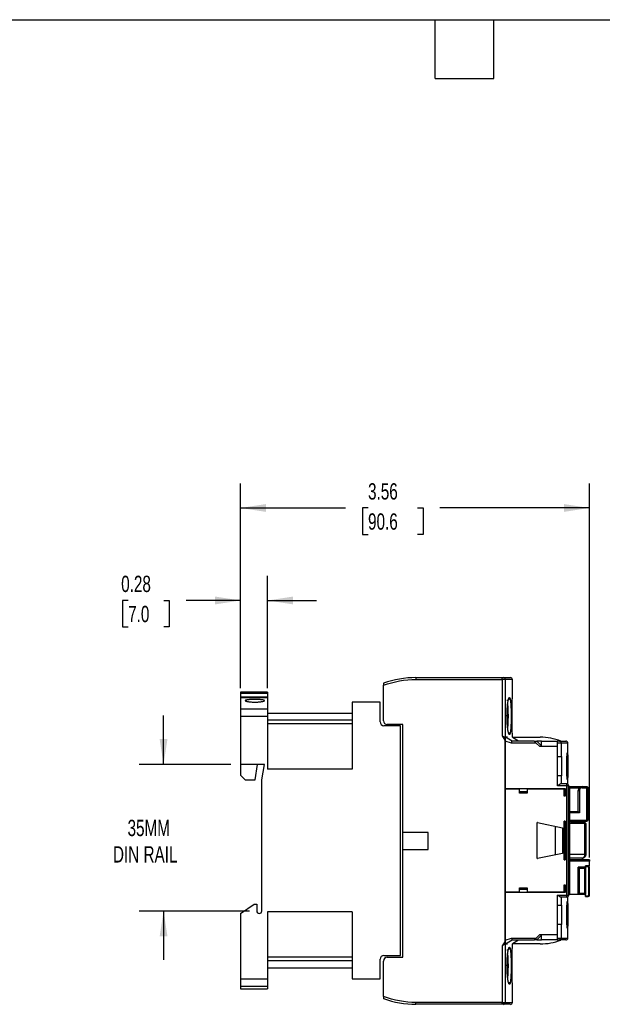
# Model space of a CAD drawing. Header units: inches. Extents: x 0.5 to 21.5, y 0.5 to 16.5.
# Tile 3 of 23: x 6.5 to 12.4, y 6.4 to 16.5. Entities that reach past the tile are written whole.
import ezdxf

# ---------------------------------------------------------------- set-up
doc = ezdxf.new("R2010")
doc.units = ezdxf.units.IN
doc.header["$LTSCALE"] = 2
doc.header["$MEASUREMENT"] = 0
doc.layers.add('DIMENSIONS', color=140, linetype='Continuous', lineweight=25)
doc.layers.add('TEXT', color=140, linetype='Continuous', lineweight=25)
doc.styles.add('SLDTEXTSTYLE0', font='TXT', dxfattribs={"width": 0.7})
doc.dimstyles.new('SLDDIMSTYLE0', dxfattribs={"dimtxt": 0.169922, "dimasz": 0.26, "dimexe": 0, "dimexo": 0.0625, "dimgap": 0.04248, "dimtad": 0, "dimtih": 1, "dimtoh": 1, "dimrnd": 1e-09, "dimzin": 12, "dimdsep": 46, "dimtxsty": 'SLDTEXTSTYLE0', "dimsah": 1, "dimcen": 0.09, "dimadec": 0, "dimazin": 3, "dimtfac": 1, "dimtofl": 0, "dimtmove": 0, "dimatfit": 3, "dimfxl": 0, "dimfrac": 2, "dimtolj": 1, "dimtzin": 12, "dimarcsym": 0})
doc.dimstyles.new('SLDDIMSTYLE1', dxfattribs={"dimtxt": 0.169922, "dimasz": 0.26, "dimexe": 0, "dimexo": 0.0625, "dimgap": 0.04248, "dimtad": 0, "dimtih": 1, "dimtoh": 1, "dimrnd": 1e-09, "dimzin": 12, "dimdsep": 46, "dimtxsty": 'SLDTEXTSTYLE0', "dimsah": 1, "dimcen": 0.09, "dimadec": 0, "dimazin": 3, "dimtfac": 1, "dimtmove": 0, "dimatfit": 0, "dimfxl": 0, "dimfrac": 2, "dimtolj": 1, "dimtzin": 12, "dimarcsym": 0})
doc.dimstyles.new('SLDDIMSTYLE3', dxfattribs={"dimtxt": 0.169922, "dimasz": 0.26, "dimexe": 0, "dimexo": 0.0625, "dimgap": 0.04248, "dimtad": 0, "dimtih": 1, "dimtoh": 1, "dimrnd": 1e-09, "dimdsep": 46, "dimtxsty": 'SLDTEXTSTYLE0', "dimsah": 1, "dimcen": 0.09, "dimadec": 0, "dimazin": 2, "dimtfac": 1, "dimtmove": 0, "dimatfit": 0, "dimfxl": 0, "dimfrac": 2, "dimtolj": 1, "dimtzin": 12, "dimarcsym": 0})

# ---------------------------------------------------------------- blocks, each defined once
blk = doc.blocks.new('_D_3')
at = {"layer": 'DIMENSIONS'}
for p, q in [((7.925, 8.889), (7.925, 9.389)), ((8.612, 8.889), (7.675, 8.889)), ((8.803, 7.393), (7.675, 7.393)), ((7.925, 7.393), (7.925, 6.893))]:
    blk.add_line(p, q, dxfattribs=at)
for points in [[(7.925, 8.889), (7.965, 9.149), (7.885, 9.149)], [(7.925, 7.393), (7.885, 7.133), (7.965, 7.133)]]:
    blk.add_solid(points, dxfattribs=at)
at = {"layer": 'DIMENSIONS', "char_height": 0.1667, "attachment_point": 1, "style": 'SLDTEXTSTYLE0'}
for s, insert in [('35MM', (7.557, 8.325)), ('DIN RAIL', (7.408, 8.055))]:
    blk.add_mtext(s, dxfattribs=dict(at, insert=insert))
blk = doc.blocks.new('_D_4')
at = {"layer": 'DIMENSIONS'}
for p, q in [((8.712, 9.67), (8.712, 10.816)), ((8.988, 9.67), (8.988, 10.816)), ((7.563, 10.566), (7.506, 10.566)), ((7.506, 10.566), (7.506, 10.296)), ((7.927, 10.566), (7.984, 10.566)), ((7.984, 10.566), (7.984, 10.296)), ((8.712, 10.566), (8.157, 10.566)), ((8.988, 10.566), (9.488, 10.566)), ((7.506, 10.296), (7.563, 10.296)), ((7.984, 10.296), (7.927, 10.296))]:
    blk.add_line(p, q, dxfattribs=at)
for points in [[(8.712, 10.566), (8.452, 10.606), (8.452, 10.526)], [(8.988, 10.566), (9.248, 10.526), (9.248, 10.606)]]:
    blk.add_solid(points, dxfattribs=at)
at = {"layer": 'DIMENSIONS', "char_height": 0.1667, "attachment_point": 1, "style": 'SLDTEXTSTYLE0'}
for s, insert in [('0.28', (7.492, 10.819)), ('7.0', (7.563, 10.511))]:
    blk.add_mtext(s, dxfattribs=dict(at, insert=insert))
blk = doc.blocks.new('_D_5')
at = {"layer": 'DIMENSIONS'}
for p, q in [((8.712, 9.67), (8.712, 11.761)), ((12.277, 7.941), (12.277, 11.761)), ((8.712, 11.511), (9.785, 11.511)), ((10.015, 11.511), (9.958, 11.511)), ((9.958, 11.511), (9.958, 11.241)), ((10.52, 11.511), (10.577, 11.511)), ((10.577, 11.511), (10.577, 11.241)), ((12.277, 11.511), (10.75, 11.511)), ((9.958, 11.241), (10.015, 11.241)), ((10.577, 11.241), (10.52, 11.241))]:
    blk.add_line(p, q, dxfattribs=at)
for points in [[(8.712, 11.511), (8.972, 11.471), (8.972, 11.551)], [(12.277, 11.511), (12.017, 11.551), (12.017, 11.471)]]:
    blk.add_solid(points, dxfattribs=at)
at = {"layer": 'DIMENSIONS', "char_height": 0.1667, "attachment_point": 1, "style": 'SLDTEXTSTYLE0'}
for s, insert in [('3.56', (10.015, 11.764)), ('90.6', (10.015, 11.456))]:
    blk.add_mtext(s, dxfattribs=dict(at, insert=insert))

msp = doc.modelspace()

# ---------------------------------------------------------------- linework, layer by layer
for p, q in [((10.505, 9.778), (11.387, 9.778)), ((10.505, 9.778), (10.505, 9.759)), ((10.505, 9.759), (11.387, 9.759)), ((11.387, 9.759), (11.387, 9.778)), ((11.387, 9.778), (11.398, 9.778)), ((11.387, 9.759), (11.387, 9.182)), ((11.418, 9.759), (11.387, 9.759)), ((11.418, 9.759), (11.418, 9.164)), ((11.49, 9.759), (11.418, 9.759)), ((11.49, 9.574), (11.49, 9.759)), ((10.173, 9.337), (10.173, 9.7)), ((8.988, 9.629), (8.712, 9.629)), ((8.712, 9.629), (8.712, 9.62)), ((8.712, 9.62), (8.988, 9.62)), ((8.712, 9.62), (8.712, 9.583)), ((8.712, 9.583), (8.988, 9.583)), ((8.712, 9.583), (8.712, 9.57)), ((8.988, 9.57), (8.712, 9.57)), ((8.712, 9.57), (8.712, 9.46)), ((8.988, 9.629), (8.988, 9.62)), ((8.988, 9.62), (8.988, 9.583)), ((8.988, 9.583), (8.988, 9.57)), ((8.988, 9.57), (8.988, 9.46)), ((8.712, 9.46), (8.988, 9.46)), ((8.712, 9.46), (8.712, 9.384)), ((8.988, 9.46), (8.988, 9.384)), ((9.854, 9.526), (9.854, 8.841)), ((10.138, 9.526), (9.854, 9.526)), ((10.138, 9.326), (10.138, 9.526)), ((8.712, 9.384), (8.712, 8.889)), ((8.712, 9.384), (8.988, 9.384)), ((9.854, 9.412), (8.988, 9.412)), ((8.988, 9.384), (8.988, 8.841)), ((9.854, 9.342), (8.988, 9.342)), ((9.854, 9.304), (8.988, 9.304)), ((10.348, 9.286), (10.177, 9.286)), ((10.37, 9.298), (10.212, 9.298)), ((10.348, 6.94), (10.348, 9.286)), ((10.37, 8.196), (10.37, 9.298)), ((11.387, 9.182), (11.413, 9.14)), ((11.416, 9.165), (11.414, 9.166)), ((11.418, 9.164), (11.416, 9.165)), ((11.439, 9.168), (11.421, 9.168)), ((11.49, 9.168), (11.49, 9.196)), ((11.49, 9.168), (11.774, 9.168)), ((11.554, 9.129), (11.49, 9.166)), ((11.413, 9.14), (11.413, 9.121)), ((11.413, 9.121), (11.415, 9.121)), ((11.413, 9.121), (11.413, 7.097)), ((11.415, 9.13), (11.415, 9.129)), ((11.482, 9.109), (11.415, 9.13)), ((11.415, 9.129), (11.415, 8.645)), ((11.734, 9.109), (11.482, 9.109)), ((11.714, 9.129), (11.487, 9.129)), ((11.734, 9.109), (11.714, 9.129)), ((11.714, 9.129), (11.741, 9.129)), ((11.769, 9.074), (11.734, 9.109)), ((11.741, 9.129), (11.789, 9.08)), ((11.789, 9.129), (11.741, 9.129)), ((11.947, 9.074), (11.769, 9.074)), ((11.789, 9.08), (11.789, 9.129)), ((11.789, 9.129), (11.947, 9.129)), ((11.789, 9.08), (11.789, 9.074)), ((11.947, 9.129), (11.952, 9.129)), ((11.947, 9.129), (11.947, 9.109)), ((11.947, 9.109), (11.947, 9.074)), ((11.952, 9.109), (11.947, 9.109)), ((11.952, 9.109), (11.952, 9.129)), ((11.972, 9.129), (11.952, 9.129)), ((11.952, 8.971), (11.952, 9.109)), ((11.991, 9.109), (11.952, 9.109)), ((11.991, 8.971), (11.991, 9.109)), ((12.057, 9.109), (11.991, 9.109)), ((12.057, 8.688), (12.057, 9.109)), ((11.952, 8.774), (11.952, 8.971)), ((11.952, 8.971), (11.991, 8.971)), ((11.991, 8.971), (11.991, 8.774)), ((8.956, 8.889), (8.712, 8.889)), ((8.712, 8.889), (8.712, 8.782)), ((8.862, 8.735), (8.886, 8.889)), ((8.929, 8.735), (8.956, 8.889)), ((8.76, 8.735), (8.712, 8.782)), ((9.854, 8.841), (8.988, 8.841)), ((11.952, 8.672), (11.952, 8.774)), ((11.991, 8.774), (11.952, 8.774)), ((11.991, 8.692), (11.991, 8.774)), ((8.76, 8.735), (8.862, 8.735)), ((8.929, 7.393), (8.929, 8.735)), ((12.045, 8.672), (11.952, 8.672)), ((12.045, 8.692), (11.986, 8.692)), ((12.045, 7.554), (12.045, 8.672)), ((12.059, 8.672), (12.045, 8.672)), ((12.065, 8.672), (12.059, 8.672)), ((12.065, 7.554), (12.065, 8.672)), ((12.077, 8.664), (12.065, 8.664)), ((12.077, 7.562), (12.077, 8.664)), ((12.077, 8.664), (12.203, 8.664)), ((12.077, 8.652), (12.174, 8.652)), ((12.203, 8.652), (12.203, 8.664)), ((12.203, 8.664), (12.25, 8.664)), ((12.203, 8.652), (12.25, 8.652)), ((12.25, 8.652), (12.25, 8.661)), ((12.25, 8.322), (12.25, 8.652)), ((12.262, 8.652), (12.262, 8.322)), ((11.415, 8.645), (12.028, 8.645)), ((11.415, 8.645), (11.415, 8.61)), ((11.415, 8.61), (11.415, 8.607)), ((11.417, 8.61), (11.415, 8.61)), ((11.415, 8.607), (11.417, 8.607)), ((11.417, 8.637), (11.417, 7.589)), ((11.563, 8.637), (11.417, 8.637)), ((11.563, 8.597), (11.563, 8.637)), ((11.642, 8.61), (11.563, 8.61)), ((11.563, 8.607), (11.642, 8.607)), ((11.642, 8.597), (11.563, 8.597)), ((11.642, 8.637), (11.642, 8.597)), ((12.019, 8.637), (11.642, 8.637)), ((12.019, 8.566), (12.019, 8.637)), ((12.028, 8.61), (12.019, 8.61)), ((12.019, 8.607), (12.028, 8.607)), ((12.028, 8.566), (12.019, 8.566)), ((12.028, 8.645), (12.028, 8.566)), ((12.163, 8.408), (12.163, 8.625)), ((12.163, 8.625), (12.175, 8.625)), ((12.175, 8.625), (12.175, 8.396)), ((12.163, 8.408), (12.077, 8.408)), ((12.175, 8.396), (12.077, 8.396)), ((11.745, 7.93), (11.745, 8.296)), ((11.747, 8.298), (12.001, 8.244)), ((11.928, 8.26), (11.928, 7.967)), ((12.028, 8.31), (12.019, 8.31)), ((12.019, 7.916), (12.019, 8.31)), ((12.028, 8.31), (12.028, 7.916)), ((12.077, 8.322), (12.25, 8.322)), ((12.077, 8.31), (12.25, 8.31)), ((12.077, 8.28), (12.082, 8.286)), ((12.09, 8.294), (12.082, 8.286)), ((12.232, 8.286), (12.082, 8.286)), ((12.232, 8.294), (12.09, 8.294)), ((12.232, 8.286), (12.232, 8.294)), ((12.24, 8.286), (12.232, 8.286)), ((12.232, 7.971), (12.232, 8.286)), ((12.24, 8.286), (12.24, 7.971)), ((10.63, 8.196), (10.37, 8.196)), ((10.37, 8.022), (10.37, 8.196)), ((10.63, 8.022), (10.63, 8.196)), ((12.001, 8.244), (12.001, 7.982)), ((10.37, 6.92), (10.37, 8.022)), ((10.37, 8.022), (10.63, 8.022)), ((12.001, 7.982), (11.747, 7.928)), ((12.232, 7.971), (12.077, 7.971)), ((12.236, 7.954), (12.234, 7.951)), ((12.019, 7.916), (12.028, 7.916)), ((12.201, 7.932), (12.077, 7.932)), ((12.277, 7.916), (12.077, 7.916)), ((12.277, 7.904), (12.077, 7.904)), ((12.277, 7.853), (12.238, 7.853)), ((12.238, 7.841), (12.238, 7.853)), ((12.238, 7.847), (12.266, 7.847)), ((12.266, 7.847), (12.266, 7.853)), ((12.277, 7.853), (12.277, 7.904)), ((12.163, 7.562), (12.163, 7.841)), ((12.238, 7.841), (12.163, 7.841)), ((12.175, 7.574), (12.175, 7.83)), ((12.175, 7.83), (12.226, 7.83)), ((12.226, 7.83), (12.226, 7.574)), ((12.238, 7.841), (12.238, 7.562)), ((12.271, 7.841), (12.277, 7.841)), ((12.271, 7.552), (12.271, 7.841)), ((12.277, 7.552), (12.277, 7.841)), ((12.019, 7.66), (12.028, 7.66)), ((12.019, 7.589), (12.019, 7.66)), ((12.028, 7.66), (12.028, 7.582)), ((11.417, 7.619), (11.415, 7.619)), ((11.415, 7.619), (11.415, 7.616)), ((11.415, 7.582), (11.415, 7.616)), ((11.415, 7.616), (11.417, 7.616)), ((11.415, 7.582), (11.415, 7.097)), ((12.028, 7.582), (11.415, 7.582)), ((11.417, 7.589), (11.563, 7.589)), ((11.563, 7.629), (11.642, 7.629)), ((11.563, 7.589), (11.563, 7.629)), ((11.642, 7.619), (11.563, 7.619)), ((11.563, 7.616), (11.642, 7.616)), ((11.642, 7.629), (11.642, 7.589)), ((11.642, 7.589), (12.019, 7.589)), ((11.952, 7.554), (12.045, 7.554)), ((11.952, 7.452), (11.952, 7.554)), ((12.028, 7.619), (12.019, 7.619)), ((12.019, 7.616), (12.028, 7.616)), ((12.045, 7.534), (12.045, 7.554)), ((12.045, 7.554), (12.065, 7.554)), ((12.065, 7.562), (12.077, 7.562)), ((12.163, 7.562), (12.077, 7.562)), ((12.238, 7.562), (12.163, 7.562)), ((12.175, 7.574), (12.226, 7.574)), ((12.238, 7.546), (12.238, 7.562)), ((12.266, 7.546), (12.238, 7.546)), ((12.238, 7.54), (12.238, 7.546)), ((12.266, 7.54), (12.266, 7.546)), ((12.277, 7.552), (12.271, 7.552)), ((8.712, 7.367), (8.85, 7.463)), ((8.85, 7.463), (8.878, 7.463)), ((8.878, 7.463), (8.878, 7.393)), ((11.952, 7.255), (11.952, 7.452)), ((11.952, 7.452), (11.991, 7.452)), ((12.045, 7.534), (11.986, 7.534)), ((11.991, 7.452), (11.991, 7.534)), ((11.991, 7.452), (11.991, 7.255)), ((12.057, 7.117), (12.057, 7.538)), ((12.238, 7.54), (12.266, 7.54)), ((8.712, 7.367), (8.712, 6.699)), ((9.854, 7.385), (8.988, 7.385)), ((8.988, 7.385), (8.988, 6.699)), ((9.854, 7.385), (9.854, 6.7)), ((11.952, 7.117), (11.952, 7.255)), ((11.991, 7.255), (11.952, 7.255)), ((11.991, 7.117), (11.991, 7.255)), ((11.734, 7.117), (11.769, 7.152)), ((11.789, 7.146), (11.741, 7.097)), ((11.769, 7.152), (11.947, 7.152)), ((11.789, 7.152), (11.789, 7.146)), ((11.789, 7.097), (11.789, 7.146)), ((11.947, 7.152), (11.947, 7.117)), ((11.413, 7.078), (11.387, 7.037)), ((11.413, 7.097), (11.413, 7.078)), ((11.415, 7.097), (11.413, 7.097)), ((11.414, 7.052), (11.416, 7.054)), ((11.415, 7.096), (11.482, 7.117)), ((11.415, 7.097), (11.415, 7.096)), ((11.416, 7.054), (11.418, 7.054)), ((11.418, 7.054), (11.418, 6.459)), ((11.421, 7.058), (11.439, 7.058)), ((11.482, 7.117), (11.734, 7.117)), ((11.487, 7.097), (11.714, 7.097)), ((11.49, 7.06), (11.554, 7.097)), ((11.49, 7.022), (11.49, 7.058)), ((11.774, 7.058), (11.49, 7.058)), ((11.714, 7.097), (11.734, 7.117)), ((11.741, 7.097), (11.714, 7.097)), ((11.741, 7.097), (11.789, 7.097)), ((11.947, 7.097), (11.789, 7.097)), ((11.947, 7.117), (11.952, 7.117)), ((11.947, 7.117), (11.947, 7.097)), ((11.952, 7.097), (11.947, 7.097)), ((11.952, 7.097), (11.952, 7.117)), ((11.952, 7.117), (11.991, 7.117)), ((11.952, 7.097), (11.972, 7.097)), ((11.991, 7.117), (12.057, 7.117)), ((11.387, 7.037), (11.387, 6.459)), ((9.854, 6.922), (8.988, 6.922)), ((9.854, 6.884), (8.988, 6.884)), ((10.138, 6.7), (10.138, 6.9)), ((10.173, 6.518), (10.173, 6.881)), ((10.177, 6.94), (10.348, 6.94)), ((10.212, 6.92), (10.37, 6.92)), ((8.988, 6.814), (9.854, 6.814)), ((8.712, 6.699), (8.988, 6.699)), ((8.712, 6.699), (8.712, 6.626)), ((8.988, 6.699), (8.988, 6.626)), ((9.854, 6.7), (10.138, 6.7)), ((11.49, 6.459), (11.49, 6.645)), ((8.712, 6.626), (8.988, 6.626)), ((8.712, 6.626), (8.712, 6.597)), ((8.712, 6.597), (8.988, 6.597)), ((8.988, 6.626), (8.988, 6.597)), ((11.387, 6.459), (10.505, 6.459)), ((10.505, 6.44), (10.505, 6.459)), ((11.387, 6.44), (10.505, 6.44)), ((11.387, 6.44), (11.387, 6.459)), ((11.387, 6.459), (11.418, 6.459)), ((11.418, 6.459), (11.49, 6.459))]:
    msp.add_line(p, q)
at = {"flags": 128}
for points in [[(12.045, 8.672), (12.045, 8.676), (12.045, 8.68), (12.045, 8.683), (12.045, 8.686), (12.045, 8.688), (12.045, 8.69), (12.045, 8.691), (12.045, 8.692)], [(12.237, 7.956), (12.237, 7.956), (12.236, 7.954)]]:
    msp.add_lwpolyline(points, dxfattribs=at)
for centre, radius, start, end in [((10.505, 8.794), 0.984, 90, 109.7068), ((11.398, 9.759), 0.0195, 359.5945, 89.5887), ((11.47, 9.759), 0.0197, 0, 90), ((10.177, 9.326), 0.0394, 180, 270), ((10.212, 9.337), 0.0394, 180, 270), ((11.774, 8.578), 0.591, 68.9605, 90), ((11.972, 9.109), 0.0196, 359.6598, 89.6558), ((12.037, 9.109), 0.0197, 0, 90), ((12.045, 8.672), 0.0197, 0, 90.0001), ((12.203, 8.625), 0.0394, 90, 180), ((11.747, 8.296), 0.00197, 78, 180), ((12.232, 8.286), 0.00787, 45, 90), ((12.232, 8.286), 0.00787, 0, 45), ((12.25, 8.322), 0.0118, 315, 0), ((11.747, 7.93), 0.00197, 180, 282), ((12.201, 7.971), 0.0394, 270, 293.4729), ((12.266, 7.841), 0.0118, 360, 90), ((12.266, 7.841), 0.00591, 360, 90), ((12.045, 7.554), 0.0197, 315, 0), ((12.266, 7.552), 0.0118, 270, 0), ((12.266, 7.552), 0.00591, 270, 360), ((12.045, 7.554), 0.0197, 270, 315), ((8.903, 7.393), 0.0256, 180, 0), ((11.774, 7.648), 0.591, 270, 291.0395), ((11.972, 7.117), 0.0196, 270.3442, 0.3402), ((12.037, 7.117), 0.0197, 270, 0), ((10.177, 6.9), 0.0394, 90, 180), ((10.212, 6.881), 0.0394, 90, 180), ((10.505, 7.424), 0.984, 250.2932, 270), ((11.398, 6.459), 0.0195, 270.4113, 0.4055), ((11.47, 6.459), 0.0197, 270, 0)]:
    msp.add_arc(centre, radius, start, end)
for points in [[(10.173, 9.7), (10.279, 9.739), (10.392, 9.759), (10.505, 9.759)], [(11.487, 9.129), (11.465, 9.142), (11.443, 9.155), (11.421, 9.168)], [(11.487, 9.129), (11.487, 9.129), (11.487, 9.129), (11.487, 9.129)], [(12.25, 8.661), (12.25, 8.663), (12.25, 8.664), (12.25, 8.664)], [(12.258, 8.313), (12.256, 8.311), (12.253, 8.31), (12.25, 8.31)], [(11.421, 7.058), (11.443, 7.071), (11.465, 7.084), (11.487, 7.097)], [(11.487, 7.097), (11.487, 7.097), (11.487, 7.097), (11.487, 7.097)], [(10.505, 6.459), (10.392, 6.459), (10.279, 6.479), (10.173, 6.518)]]:
    msp.add_open_spline(points, degree=3)
for points, knots in [([(11.398, 9.778), (11.411, 9.778), (11.436, 9.778), (11.458, 9.778), (11.47, 9.778), (11.469, 9.778), (11.469, 9.778)], [0, 0, 0, 0, 0.28519, 0.570687, 0.856853, 1, 1, 1, 1]), ([(10.173, 9.721), (10.173, 9.721), (10.173, 9.718), (10.173, 9.71), (10.173, 9.705), (10.173, 9.7)], [0, 0, 0, 0, 0.5, 0.5, 1, 1, 1, 1]), ([(11.46, 9.574), (11.459, 9.57), (11.459, 9.564), (11.455, 9.556), (11.451, 9.551), (11.446, 9.547), (11.44, 9.544), (11.436, 9.543), (11.434, 9.543)], [0, 0, 0, 0, 0.267736, 0.411863, 0.559049, 0.706236, 0.850363, 1, 1, 1, 1]), ([(11.46, 9.196), (11.459, 9.196), (11.459, 9.196), (11.458, 9.196), (11.457, 9.198), (11.456, 9.199), (11.454, 9.202), (11.451, 9.209), (11.448, 9.221), (11.446, 9.234), (11.443, 9.251), (11.44, 9.281), (11.436, 9.328), (11.435, 9.384), (11.436, 9.441), (11.439, 9.488), (11.443, 9.518), (11.446, 9.536), (11.448, 9.548), (11.451, 9.56), (11.454, 9.568), (11.456, 9.571), (11.458, 9.573), (11.459, 9.574), (11.46, 9.574)], [0, 0, 0, 0, 0.01523, 0.03041, 0.045574, 0.060755, 0.075988, 0.125681, 0.175311, 0.207079, 0.23882, 0.31397, 0.401502, 0.499176, 0.597043, 0.684885, 0.760357, 0.792228, 0.824139, 0.873956, 0.92385, 0.949259, 0.97459, 1, 1, 1, 1]), ([(11.46, 9.574), (11.46, 9.574), (11.461, 9.574), (11.462, 9.573), (11.462, 9.572), (11.463, 9.571), (11.464, 9.569), (11.465, 9.567), (11.466, 9.565), (11.466, 9.562), (11.468, 9.558), (11.469, 9.551), (11.47, 9.542), (11.472, 9.53), (11.473, 9.514), (11.475, 9.49), (11.476, 9.457), (11.477, 9.422), (11.477, 9.385), (11.477, 9.348), (11.476, 9.312), (11.475, 9.28), (11.473, 9.256), (11.472, 9.239), (11.47, 9.228), (11.469, 9.218), (11.467, 9.211), (11.466, 9.205), (11.464, 9.201), (11.463, 9.198), (11.461, 9.196), (11.46, 9.196), (11.46, 9.196)], [0, 0, 0, 0, 0.014266, 0.028438, 0.042541, 0.056602, 0.07065, 0.084711, 0.098814, 0.112984, 0.127249, 0.158704, 0.190167, 0.221385, 0.252597, 0.31462, 0.376465, 0.438241, 0.500026, 0.561811, 0.623587, 0.685433, 0.747454, 0.778659, 0.809882, 0.841336, 0.872795, 0.898392, 0.923752, 0.949034, 0.974397, 1, 1, 1, 1]), ([(11.49, 9.196), (11.49, 9.196), (11.49, 9.196), (11.49, 9.196), (11.49, 9.197), (11.49, 9.199), (11.49, 9.2), (11.49, 9.202), (11.49, 9.205), (11.49, 9.207), (11.489, 9.212), (11.489, 9.218), (11.489, 9.228), (11.489, 9.239), (11.488, 9.255), (11.487, 9.279), (11.487, 9.312), (11.487, 9.348), (11.486, 9.385), (11.487, 9.422), (11.487, 9.457), (11.487, 9.49), (11.488, 9.514), (11.489, 9.531), (11.489, 9.542), (11.489, 9.551), (11.489, 9.559), (11.49, 9.564), (11.49, 9.569), (11.49, 9.571), (11.49, 9.573), (11.49, 9.574), (11.49, 9.574)], [0, 0, 0, 0, 0.01418, 0.028269, 0.042293, 0.05628, 0.070256, 0.08425, 0.098287, 0.112397, 0.126604, 0.158011, 0.189443, 0.220676, 0.251918, 0.314066, 0.376082, 0.438048, 0.500026, 0.562003, 0.62397, 0.685987, 0.748134, 0.779367, 0.810605, 0.842028, 0.87344, 0.89893, 0.924174, 0.949327, 0.97455, 1, 1, 1, 1]), ([(8.76, 9.542), (8.76, 9.543), (8.76, 9.544), (8.763, 9.546), (8.765, 9.547), (8.77, 9.548), (8.773, 9.549), (8.78, 9.55), (8.784, 9.55), (8.793, 9.551), (8.798, 9.552), (8.809, 9.553), (8.814, 9.553), (8.832, 9.554), (8.845, 9.554), (8.865, 9.554), (8.871, 9.554), (8.884, 9.554), (8.89, 9.553), (8.902, 9.553), (8.908, 9.553), (8.918, 9.552), (8.923, 9.551), (8.932, 9.55), (8.937, 9.55), (8.944, 9.549), (8.947, 9.548), (8.952, 9.546), (8.953, 9.546), (8.956, 9.544), (8.957, 9.543), (8.956, 9.542), (8.956, 9.541), (8.953, 9.539), (8.951, 9.538), (8.944, 9.536), (8.937, 9.534), (8.923, 9.532), (8.918, 9.531), (8.907, 9.53), (8.902, 9.529), (8.89, 9.529), (8.884, 9.528), (8.871, 9.528), (8.865, 9.528), (8.852, 9.528), (8.845, 9.528), (8.832, 9.528), (8.826, 9.529), (8.814, 9.529), (8.809, 9.53), (8.798, 9.531), (8.793, 9.532), (8.784, 9.533), (8.78, 9.534), (8.773, 9.536), (8.77, 9.536), (8.762, 9.539), (8.76, 9.541), (8.76, 9.542)], [0, 0, 0, 0, 0.03125, 0.03125, 0.0625, 0.0625, 0.09375, 0.09375, 0.125, 0.125, 0.15625, 0.15625, 0.1875, 0.1875, 0.25, 0.25, 0.28125, 0.28125, 0.3125, 0.3125, 0.34375, 0.34375, 0.375, 0.375, 0.40625, 0.40625, 0.4375, 0.4375, 0.46875, 0.46875, 0.5, 0.5, 0.53125, 0.53125, 0.5625, 0.5625, 0.625, 0.625, 0.65625, 0.65625, 0.6875, 0.6875, 0.71875, 0.71875, 0.75, 0.75, 0.78125, 0.78125, 0.8125, 0.8125, 0.84375, 0.84375, 0.875, 0.875, 0.90625, 0.90625, 0.9375, 0.9375, 1, 1, 1, 1]), ([(11.445, 9.226), (11.445, 9.226), (11.447, 9.226), (11.445, 9.236), (11.442, 9.256), (11.44, 9.28), (11.438, 9.309), (11.436, 9.34), (11.435, 9.372), (11.435, 9.404), (11.436, 9.436), (11.438, 9.466), (11.44, 9.494), (11.443, 9.511), (11.443, 9.517), (11.443, 9.517)], [0, 0, 0, 0, 0.031734, 0.123013, 0.215703, 0.306635, 0.39547, 0.481891, 0.566696, 0.651481, 0.736244, 0.820964, 0.905737, 0.997903, 1, 1, 1, 1]), ([(11.441, 9.498), (11.441, 9.497), (11.442, 9.49), (11.443, 9.472), (11.445, 9.445), (11.445, 9.416), (11.446, 9.385), (11.445, 9.354), (11.445, 9.324), (11.443, 9.297), (11.442, 9.279), (11.441, 9.272), (11.441, 9.271)], [0, 0, 0, 0, 0.013862, 0.133557, 0.254081, 0.375472, 0.497764, 0.620056, 0.741447, 0.861974, 0.981672, 1, 1, 1, 1]), ([(11.414, 9.166), (11.411, 9.167), (11.407, 9.169), (11.399, 9.172), (11.396, 9.174), (11.392, 9.176), (11.391, 9.177), (11.389, 9.179), (11.388, 9.18), (11.387, 9.182)], [0, 0, 0, 0, 0.5, 0.5, 0.75, 0.75, 0.875, 0.875, 1, 1, 1, 1]), ([(11.416, 9.165), (11.416, 9.165), (11.415, 9.165), (11.414, 9.162), (11.414, 9.16), (11.413, 9.155), (11.413, 9.152), (11.413, 9.146), (11.413, 9.143), (11.413, 9.14)], [0, 0, 0, 0, 0.25, 0.25, 0.5, 0.5, 0.75, 0.75, 1, 1, 1, 1]), ([(11.421, 9.168), (11.419, 9.168), (11.418, 9.164), (11.416, 9.149), (11.415, 9.14), (11.415, 9.13)], [0, 0, 0, 0, 0.5, 0.5, 1, 1, 1, 1]), ([(11.443, 9.223), (11.444, 9.223), (11.447, 9.222), (11.451, 9.218), (11.455, 9.213), (11.459, 9.206), (11.459, 9.2), (11.46, 9.196)], [0, 0, 0, 0, 0.071634, 0.265115, 0.458595, 0.648054, 1, 1, 1, 1]), ([(11.482, 9.109), (11.482, 9.11), (11.482, 9.112), (11.483, 9.114), (11.483, 9.117), (11.484, 9.12), (11.485, 9.123), (11.486, 9.126), (11.487, 9.128), (11.487, 9.129), (11.487, 9.129)], [0, 0, 0, 0, 0.088366, 0.17029, 0.243568, 0.372644, 0.496536, 0.660188, 0.830708, 1, 1, 1, 1]), ([(11.972, 9.129), (11.983, 9.129), (12.006, 9.129), (12.027, 9.129), (12.037, 9.129), (12.036, 9.129), (12.036, 9.129)], [0, 0, 0, 0, 0.2858829, 0.5713528, 0.856966, 1, 1, 1, 1]), ([(12.046, 8.873), (12.046, 8.875), (12.046, 8.881), (12.046, 8.888), (12.046, 8.896), (12.046, 8.903), (12.046, 8.911), (12.046, 8.918), (12.047, 8.932), (12.047, 8.95), (12.048, 8.972), (12.049, 8.989), (12.051, 9.002), (12.052, 9.011), (12.053, 9.014), (12.054, 9.011), (12.055, 9.003), (12.055, 8.99), (12.056, 8.973), (12.056, 8.951), (12.056, 8.931), (12.056, 8.914), (12.056, 8.9), (12.056, 8.887), (12.056, 8.877), (12.056, 8.873)], [0, 0, 0, 0, 0.017627, 0.035144, 0.052605, 0.070063, 0.087574, 0.105191, 0.122968, 0.185165, 0.247692, 0.310299, 0.373023, 0.435953, 0.498911, 0.561527, 0.624122, 0.686641, 0.749105, 0.811685, 0.874139, 0.905794, 0.937114, 0.968412, 1, 1, 1, 1]), ([(12.056, 8.873), (12.056, 8.873), (12.055, 8.873), (12.051, 8.873), (12.047, 8.873), (12.045, 8.873)], [0, 0, 0, 0, 0.5, 0.5, 1, 1, 1, 1]), ([(12.056, 8.873), (12.056, 8.871), (12.056, 8.866), (12.056, 8.859), (12.056, 8.852), (12.056, 8.845), (12.056, 8.839), (12.056, 8.832), (12.056, 8.825), (12.056, 8.813), (12.056, 8.794), (12.056, 8.773), (12.055, 8.756), (12.055, 8.743), (12.054, 8.735), (12.053, 8.732), (12.052, 8.735), (12.051, 8.743), (12.049, 8.756), (12.048, 8.774), (12.047, 8.795), (12.047, 8.816), (12.046, 8.833), (12.046, 8.846), (12.046, 8.859), (12.046, 8.868), (12.046, 8.873)], [0, 0, 0, 0, 0.01585, 0.03159, 0.047259, 0.062895, 0.078538, 0.094227, 0.110001, 0.125897, 0.188328, 0.250916, 0.313358, 0.375877, 0.43845, 0.501062, 0.564002, 0.626932, 0.689651, 0.752276, 0.814771, 0.876971, 0.90798, 0.938627, 0.969203, 1, 1, 1, 1]), ([(11.986, 8.692), (11.985, 8.692), (11.982, 8.691), (11.977, 8.688), (11.974, 8.687), (11.968, 8.683), (11.965, 8.681), (11.959, 8.677), (11.956, 8.674), (11.952, 8.672)], [0, 0, 0, 0, 0.25, 0.25, 0.5, 0.5, 0.75, 0.75, 1, 1, 1, 1]), ([(12.203, 8.652), (12.201, 8.652), (12.199, 8.652), (12.196, 8.652), (12.192, 8.65), (12.187, 8.648), (12.183, 8.644), (12.179, 8.64), (12.177, 8.635), (12.175, 8.63), (12.175, 8.627), (12.175, 8.625)], [0, 0, 0, 0, 0.080158, 0.159784, 0.240154, 0.36988, 0.500094, 0.629821, 0.760035, 0.879899, 1, 1, 1, 1]), ([(12.25, 8.664), (12.253, 8.664), (12.256, 8.663), (12.26, 8.659), (12.262, 8.655), (12.262, 8.652)], [0, 0, 0, 0, 0.5, 0.5, 1, 1, 1, 1]), ([(12.25, 8.652), (12.251, 8.652), (12.252, 8.652), (12.254, 8.652), (12.256, 8.652), (12.258, 8.652), (12.26, 8.652), (12.261, 8.652), (12.261, 8.652), (12.262, 8.652), (12.262, 8.652)], [0, 0, 0, 0, 0.11724, 0.2360261, 0.3622879, 0.5000159, 0.6207483, 0.7600086, 0.8595154, 1, 1, 1, 1]), ([(12.175, 8.396), (12.174, 8.397), (12.173, 8.398), (12.171, 8.4), (12.17, 8.402), (12.168, 8.403), (12.167, 8.405), (12.165, 8.406), (12.164, 8.408), (12.163, 8.408), (12.163, 8.408)], [0, 0, 0, 0, 0.1289, 0.2429046, 0.3420428, 0.4263618, 0.4959421, 0.687294, 0.8526632, 1, 1, 1, 1]), ([(12.25, 8.31), (12.25, 8.31), (12.25, 8.311), (12.25, 8.316), (12.25, 8.319), (12.25, 8.322)], [0, 0, 0, 0, 0.5, 0.5, 1, 1, 1, 1]), ([(12.25, 8.322), (12.253, 8.322), (12.256, 8.322), (12.26, 8.322), (12.262, 8.322), (12.262, 8.322)], [0, 0, 0, 0, 0.5, 0.5, 1, 1, 1, 1]), ([(12.201, 7.932), (12.202, 7.932), (12.204, 7.932), (12.207, 7.933), (12.209, 7.933), (12.211, 7.934), (12.213, 7.935), (12.216, 7.937), (12.221, 7.94), (12.225, 7.946), (12.228, 7.952), (12.23, 7.958), (12.232, 7.965), (12.232, 7.969), (12.232, 7.971)], [0, 0, 0, 0, 0.071722, 0.137133, 0.196235, 0.249031, 0.295526, 0.335726, 0.478598, 0.604133, 0.711225, 0.812026, 0.907796, 1, 1, 1, 1]), ([(12.24, 7.971), (12.24, 7.97), (12.24, 7.968), (12.239, 7.965), (12.239, 7.962), (12.238, 7.958), (12.237, 7.955), (12.235, 7.952), (12.233, 7.949), (12.23, 7.945), (12.226, 7.94), (12.22, 7.937), (12.214, 7.934), (12.208, 7.932), (12.203, 7.932), (12.201, 7.932)], [0, 0, 0, 0, 0.045802, 0.092298, 0.139689, 0.188164, 0.2379, 0.28906, 0.341795, 0.396242, 0.521715, 0.664565, 0.751191, 0.862998, 1, 1, 1, 1]), ([(12.24, 7.971), (12.24, 7.971), (12.239, 7.971), (12.236, 7.971), (12.234, 7.971), (12.232, 7.971)], [0, 0, 0, 0, 0.5, 0.5, 1, 1, 1, 1]), ([(12.277, 7.916), (12.277, 7.916), (12.277, 7.916), (12.277, 7.915), (12.277, 7.914), (12.277, 7.913), (12.277, 7.911), (12.277, 7.909), (12.277, 7.907), (12.277, 7.905), (12.277, 7.904)], [0, 0, 0, 0, 0.127004, 0.249361, 0.372124, 0.500301, 0.628715, 0.760123, 0.879338, 1, 1, 1, 1]), ([(12.163, 7.841), (12.163, 7.841), (12.163, 7.841), (12.164, 7.841), (12.164, 7.84), (12.165, 7.84), (12.166, 7.838), (12.168, 7.837), (12.171, 7.834), (12.173, 7.831), (12.175, 7.83)], [0, 0, 0, 0, 0.072343, 0.147933, 0.228065, 0.313827, 0.406109, 0.505626, 0.706688, 1, 1, 1, 1]), ([(12.238, 7.841), (12.238, 7.841), (12.238, 7.841), (12.238, 7.841), (12.237, 7.84), (12.236, 7.839), (12.235, 7.838), (12.233, 7.837), (12.23, 7.834), (12.228, 7.831), (12.226, 7.83)], [0, 0, 0, 0, 0.072343, 0.147933, 0.228065, 0.313827, 0.406109, 0.505626, 0.706688, 1, 1, 1, 1]), ([(11.986, 7.534), (11.985, 7.534), (11.982, 7.535), (11.977, 7.538), (11.974, 7.539), (11.965, 7.545), (11.959, 7.55), (11.952, 7.554)], [0, 0, 0, 0, 0.25, 0.25, 0.5, 0.5, 1, 1, 1, 1]), ([(12.163, 7.562), (12.163, 7.562), (12.163, 7.562), (12.164, 7.562), (12.164, 7.563), (12.165, 7.564), (12.166, 7.565), (12.168, 7.567), (12.171, 7.569), (12.173, 7.572), (12.175, 7.574)], [0, 0, 0, 0, 0.072343, 0.147933, 0.228065, 0.313827, 0.406109, 0.505626, 0.706688, 1, 1, 1, 1]), ([(12.226, 7.574), (12.227, 7.573), (12.228, 7.572), (12.23, 7.57), (12.231, 7.568), (12.233, 7.567), (12.234, 7.566), (12.236, 7.564), (12.238, 7.562), (12.238, 7.562), (12.238, 7.562)], [0, 0, 0, 0, 0.1289, 0.2429046, 0.3420428, 0.4263618, 0.4959421, 0.687294, 0.8526632, 1, 1, 1, 1]), ([(12.046, 7.353), (12.046, 7.356), (12.046, 7.361), (12.046, 7.369), (12.046, 7.376), (12.046, 7.384), (12.046, 7.391), (12.046, 7.399), (12.047, 7.412), (12.047, 7.431), (12.048, 7.452), (12.049, 7.47), (12.051, 7.483), (12.052, 7.491), (12.053, 7.494), (12.054, 7.491), (12.055, 7.483), (12.055, 7.47), (12.056, 7.453), (12.056, 7.432), (12.056, 7.411), (12.056, 7.394), (12.056, 7.381), (12.056, 7.367), (12.056, 7.358), (12.056, 7.353)], [0, 0, 0, 0, 0.0176271, 0.035144, 0.0526045, 0.0700631, 0.087574, 0.1051912, 0.1229676, 0.1851645, 0.2476917, 0.310299, 0.3730226, 0.4359534, 0.4989114, 0.5615274, 0.6241225, 0.6866414, 0.7491051, 0.8116851, 0.8741386, 0.9057936, 0.9371142, 0.9684122, 1, 1, 1, 1]), ([(12.045, 7.353), (12.047, 7.353), (12.051, 7.353), (12.055, 7.353), (12.056, 7.353), (12.056, 7.353)], [0, 0, 0, 0, 0.5, 0.5, 1, 1, 1, 1]), ([(12.056, 7.353), (12.056, 7.351), (12.056, 7.346), (12.056, 7.339), (12.056, 7.332), (12.056, 7.326), (12.056, 7.319), (12.056, 7.312), (12.056, 7.306), (12.056, 7.293), (12.056, 7.275), (12.056, 7.253), (12.055, 7.236), (12.055, 7.223), (12.054, 7.215), (12.053, 7.213), (12.052, 7.215), (12.051, 7.224), (12.049, 7.237), (12.048, 7.254), (12.047, 7.276), (12.047, 7.296), (12.046, 7.313), (12.046, 7.326), (12.046, 7.34), (12.046, 7.349), (12.046, 7.353)], [0, 0, 0, 0, 0.01585, 0.03159, 0.047259, 0.062895, 0.078538, 0.094227, 0.110001, 0.125897, 0.188328, 0.250916, 0.313358, 0.375877, 0.43845, 0.501062, 0.564002, 0.626932, 0.689651, 0.752276, 0.814771, 0.876971, 0.90798, 0.938627, 0.969203, 1, 1, 1, 1]), ([(11.414, 7.052), (11.411, 7.051), (11.407, 7.049), (11.399, 7.046), (11.396, 7.045), (11.392, 7.042), (11.391, 7.041), (11.389, 7.039), (11.388, 7.038), (11.387, 7.037)], [0, 0, 0, 0, 0.5, 0.5, 0.75, 0.75, 0.875, 0.875, 1, 1, 1, 1]), ([(11.413, 7.078), (11.413, 7.075), (11.413, 7.072), (11.413, 7.066), (11.413, 7.063), (11.414, 7.058), (11.414, 7.056), (11.415, 7.054), (11.416, 7.053), (11.416, 7.054)], [0, 0, 0, 0, 0.25, 0.25, 0.5, 0.5, 0.75, 0.75, 1, 1, 1, 1]), ([(11.415, 7.096), (11.415, 7.091), (11.415, 7.086), (11.416, 7.077), (11.416, 7.073), (11.418, 7.062), (11.419, 7.058), (11.421, 7.058)], [0, 0, 0, 0, 0.25, 0.25, 0.5, 0.5, 1, 1, 1, 1]), ([(11.482, 7.117), (11.482, 7.116), (11.482, 7.115), (11.483, 7.112), (11.483, 7.109), (11.484, 7.106), (11.485, 7.103), (11.485, 7.1), (11.486, 7.099), (11.487, 7.098), (11.487, 7.097), (11.487, 7.097)], [0, 0, 0, 0, 0.075733, 0.163151, 0.262338, 0.37335, 0.496222, 0.656258, 0.750661, 0.882697, 1, 1, 1, 1]), ([(12.036, 7.097), (12.036, 7.097), (12.037, 7.097), (12.027, 7.097), (12.006, 7.097), (11.983, 7.097), (11.972, 7.097)], [0, 0, 0, 0, 0.143028, 0.428635, 0.714107, 1, 1, 1, 1]), ([(11.46, 7.022), (11.459, 7.019), (11.459, 7.012), (11.455, 7.005), (11.451, 7), (11.446, 6.996), (11.44, 6.993), (11.436, 6.992), (11.434, 6.992)], [0, 0, 0, 0, 0.267736, 0.411863, 0.559049, 0.706236, 0.850363, 1, 1, 1, 1]), ([(11.46, 6.645), (11.459, 6.645), (11.459, 6.645), (11.458, 6.645), (11.457, 6.646), (11.456, 6.648), (11.454, 6.651), (11.451, 6.658), (11.448, 6.67), (11.446, 6.682), (11.443, 6.7), (11.44, 6.729), (11.436, 6.777), (11.435, 6.833), (11.436, 6.89), (11.439, 6.937), (11.443, 6.967), (11.446, 6.984), (11.448, 6.997), (11.451, 7.009), (11.454, 7.016), (11.456, 7.02), (11.458, 7.022), (11.459, 7.022), (11.46, 7.022)], [0, 0, 0, 0, 0.01523, 0.03041, 0.045574, 0.060755, 0.075988, 0.125681, 0.175311, 0.207079, 0.23882, 0.31397, 0.401502, 0.499176, 0.597043, 0.684885, 0.760357, 0.792228, 0.824139, 0.873956, 0.92385, 0.949259, 0.97459, 1, 1, 1, 1]), ([(11.445, 6.675), (11.445, 6.675), (11.447, 6.675), (11.445, 6.685), (11.442, 6.704), (11.44, 6.729), (11.438, 6.758), (11.436, 6.789), (11.435, 6.821), (11.435, 6.853), (11.436, 6.885), (11.438, 6.915), (11.44, 6.942), (11.443, 6.96), (11.443, 6.965), (11.443, 6.965)], [0, 0, 0, 0, 0.031734, 0.123013, 0.215703, 0.306635, 0.39547, 0.481891, 0.566696, 0.651481, 0.736244, 0.820964, 0.905737, 0.997903, 1, 1, 1, 1]), ([(11.441, 6.947), (11.441, 6.946), (11.442, 6.939), (11.443, 6.921), (11.445, 6.894), (11.445, 6.864), (11.446, 6.833), (11.445, 6.803), (11.445, 6.773), (11.443, 6.746), (11.442, 6.728), (11.441, 6.721), (11.441, 6.72)], [0, 0, 0, 0, 0.0138621, 0.1335569, 0.2540813, 0.3754723, 0.4977645, 0.6200563, 0.7414473, 0.8619736, 0.9816724, 1, 1, 1, 1]), ([(11.46, 7.022), (11.46, 7.022), (11.461, 7.022), (11.462, 7.022), (11.462, 7.021), (11.463, 7.02), (11.464, 7.018), (11.465, 7.016), (11.466, 7.014), (11.466, 7.011), (11.468, 7.007), (11.469, 7), (11.47, 6.99), (11.472, 6.979), (11.473, 6.963), (11.475, 6.939), (11.476, 6.906), (11.477, 6.87), (11.477, 6.833), (11.477, 6.797), (11.476, 6.761), (11.475, 6.728), (11.473, 6.704), (11.472, 6.688), (11.47, 6.677), (11.469, 6.667), (11.467, 6.659), (11.466, 6.654), (11.464, 6.65), (11.463, 6.647), (11.461, 6.645), (11.46, 6.645), (11.46, 6.645)], [0, 0, 0, 0, 0.0142663, 0.0284376, 0.0425405, 0.0566022, 0.0706501, 0.0847115, 0.0988137, 0.112984, 0.127249, 0.1587039, 0.1901667, 0.2213845, 0.2525973, 0.3146198, 0.3764652, 0.4382413, 0.5000259, 0.5618106, 0.6235871, 0.6854326, 0.7474542, 0.7786591, 0.8098818, 0.841336, 0.8727953, 0.8983921, 0.9237523, 0.9490342, 0.9743973, 1, 1, 1, 1]), ([(11.49, 6.645), (11.49, 6.645), (11.49, 6.645), (11.49, 6.645), (11.49, 6.646), (11.49, 6.647), (11.49, 6.649), (11.49, 6.651), (11.49, 6.653), (11.49, 6.656), (11.489, 6.66), (11.489, 6.667), (11.489, 6.677), (11.489, 6.688), (11.488, 6.704), (11.487, 6.728), (11.487, 6.761), (11.487, 6.797), (11.486, 6.833), (11.487, 6.87), (11.487, 6.906), (11.487, 6.939), (11.488, 6.963), (11.489, 6.979), (11.489, 6.99), (11.489, 7), (11.489, 7.008), (11.49, 7.013), (11.49, 7.017), (11.49, 7.02), (11.49, 7.022), (11.49, 7.022), (11.49, 7.022)], [0, 0, 0, 0, 0.01418, 0.028269, 0.042293, 0.05628, 0.070256, 0.08425, 0.098287, 0.112397, 0.126604, 0.158011, 0.189443, 0.220676, 0.251918, 0.314066, 0.376082, 0.438048, 0.500026, 0.562003, 0.62397, 0.685987, 0.748134, 0.779367, 0.810605, 0.842028, 0.87344, 0.89893, 0.924174, 0.949327, 0.97455, 1, 1, 1, 1]), ([(11.443, 6.672), (11.444, 6.672), (11.447, 6.67), (11.451, 6.667), (11.455, 6.662), (11.459, 6.655), (11.459, 6.648), (11.46, 6.645)], [0, 0, 0, 0, 0.071634, 0.265115, 0.458595, 0.648054, 1, 1, 1, 1]), ([(10.173, 6.518), (10.173, 6.513), (10.173, 6.508), (10.173, 6.5), (10.173, 6.497), (10.173, 6.497)], [0, 0, 0, 0, 0.5, 0.5, 1, 1, 1, 1]), ([(11.398, 6.44), (11.398, 6.44), (11.398, 6.44), (11.397, 6.44), (11.396, 6.44), (11.394, 6.44), (11.391, 6.44), (11.388, 6.44), (11.387, 6.44)], [0, 0, 0, 0, 0.126623, 0.249654, 0.373082, 0.500858, 0.749653, 1, 1, 1, 1]), ([(11.469, 6.44), (11.469, 6.44), (11.47, 6.44), (11.458, 6.44), (11.436, 6.44), (11.411, 6.44), (11.398, 6.44)], [0, 0, 0, 0, 0.143127, 0.429301, 0.714797, 1, 1, 1, 1])]:
    msp.add_open_spline(points, degree=3, knots=knots)
at = {"layer": 'TEXT'}
for p, q in [((0.5, 16.5), (21.5, 16.5)), ((10.7, 15.9), (10.7, 16.5)), ((11.3, 15.9), (11.3, 16.5)), ((10.7, 15.9), (11.3, 15.9))]:
    msp.add_line(p, q, dxfattribs=at)

# ---------------------------------------------------------------- dimensions: what is measured, and where the dimension line sits
at = {"layer": 'DIMENSIONS'}
dim = msp.add_linear_dim(base=(12.27736, 11.51087), p1=(8.7124, 9.56972), p2=(12.27736, 7.84137), angle=0, dimstyle='SLDDIMSTYLE0', dxfattribs=at)
dim.commit()
dim.dimension.update_dxf_attribs({"geometry": '_D_5', "text_midpoint": (10.26744, 11.51087), "dimtype": 160})
dim = msp.add_linear_dim(base=(8.988, 10.566), p1=(8.712, 9.57), p2=(8.988, 9.57), dimstyle='SLDDIMSTYLE3', dxfattribs=at)
dim.commit()
dim.dimension.update_dxf_attribs({"geometry": '_D_4', "text_midpoint": (7.745, 10.566), "dimtype": 160})
dim = msp.add_linear_dim(base=(7.925, 7.393), p1=(8.712, 8.889), p2=(8.903, 7.393), angle=90, text='35MM \\PDIN RAIL', dimstyle='SLDDIMSTYLE1', dxfattribs=at)
dim.commit()
dim.dimension.update_dxf_attribs({"geometry": '_D_3', "text_midpoint": (7.925, 8.11), "dimtype": 160})

doc.saveas('drawing.dxf')
